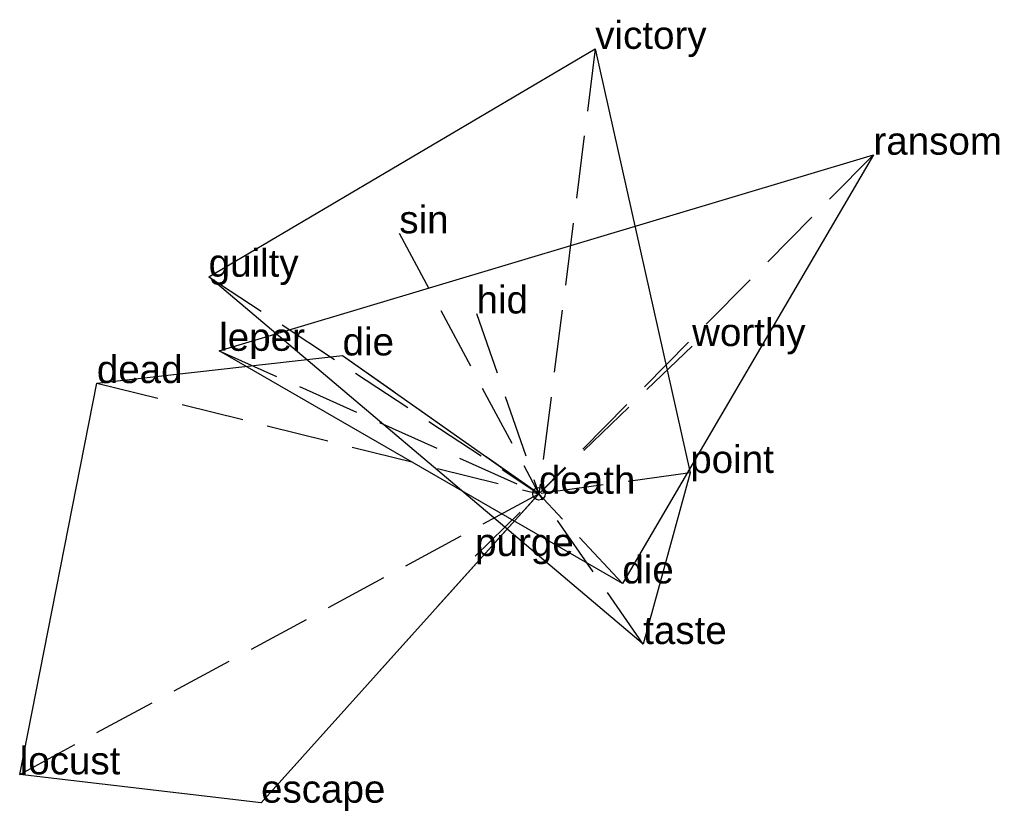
# Model space of a CAD drawing. Extents: x -2.07 to 1.86, y -1.27 to 1.89.
import ezdxf

# ---------------------------------------------------------------- set-up
doc = ezdxf.new("R2010")
doc.units = 0
doc.linetypes.add('DASHED2', pattern=[0.3, 0.25, -0.05])
for name, color, linetype in [('TEXT_nt', 1, 'CONTINUOUS'), ('TEXT_ot', 1, 'CONTINUOUS'), ('TEXT_q', 1, 'CONTINUOUS')]:
    doc.layers.add(name, color=color, linetype=linetype)
doc.styles.get("Standard").update_dxf_attribs({"font": 'arial.ttf'})

# ---------------------------------------------------------------- blocks, each defined once
blk = doc.blocks.new('ot-death')
at = {"layer": 'LINES_ot', "linetype": 'DASHED2'}
for p in [(1.3337, 1.3519), (-0.2488, 0.7188), (-1.2748, 0.5699), (0.6106, 0.5888), (0, 0), (0.3325, -0.3576)]:
    blk.add_line(p, (0, 0), dxfattribs=at)
at = {"layer": 'ORIGIN_ot'}
blk.add_circle((0, 0), 0.025, dxfattribs=at)
at = {"layer": 'TEXT_ot'}
for s, p in [('ransom', (1.3337, 1.3519)), ('hid', (-0.2488, 0.7188)), ('worthy', (0.6106, 0.5888)), ('leper', (-1.2748, 0.5699)), ('death', (0, 0)), ('die', (0.3325, -0.3576))]:
    blk.add_text(s, height=0.11, dxfattribs=at).set_placement(p)
blk = doc.blocks.new('nt-death')
at = {"layer": 'LINES_nt', "linetype": 'DASHED2'}
for p in [(0.2245, 1.7739), (-0.5567, 1.0385), (-1.3168, 0.8652), (0.6034, 0.083), (0, 0), (0.4156, -0.5992)]:
    blk.add_line(p, (0, 0), dxfattribs=at)
at = {"layer": 'ORIGIN_nt'}
blk.add_circle((0, 0), 0.025, dxfattribs=at)
at = {"layer": 'TEXT_nt'}
for s, p in [('victory', (0.2245, 1.7739)), ('sin', (-0.5567, 1.0385)), ('guilty', (-1.3168, 0.8652)), ('point', (0.6034, 0.083)), ('death', (0, 0)), ('taste', (0.4156, -0.5992))]:
    blk.add_text(s, height=0.11, dxfattribs=at).set_placement(p)
blk = doc.blocks.new('q-death')
at = {"layer": 'LINES_q', "linetype": 'DASHED2'}
for p in [(-0.783, 0.5514), (-1.7627, 0.4413), (-2.0703, -1.1188), (-1.1079, -1.2318), (-0.2544, -0.2483), (0, 0)]:
    blk.add_line(p, (0, 0), dxfattribs=at)
at = {"layer": 'ORIGIN_q'}
blk.add_circle((0, 0), 0.025, dxfattribs=at)
at = {"layer": 'TEXT_q'}
for s, p in [('die', (-0.783, 0.5514)), ('dead', (-1.7627, 0.4413)), ('death', (0, 0)), ('purge', (-0.2544, -0.2483)), ('locust', (-2.0703, -1.1188)), ('escape', (-1.1079, -1.2318))]:
    blk.add_text(s, height=0.11, dxfattribs=at).set_placement(p)

msp = doc.modelspace()

# ---------------------------------------------------------------- linework, layer by layer
at = {"layer": 'OUTLINE_nt', "linetype": 'CONTINUOUS'}
msp.add_polyline3d([(0.4156, -0.5992, 0), (-1.3168, 0.8652, 0), (0.2245, 1.7739, 0), (0.6034, 0.083, 0), (0.4156, -0.5992, 0)], close=True, dxfattribs=at)
at = {"layer": 'OUTLINE_ot', "linetype": 'CONTINUOUS'}
msp.add_polyline3d([(0.3325, -0.3576, 0), (-1.2748, 0.5699, 0), (1.3337, 1.3519, 0), (0.3325, -0.3576, 0)], close=True, dxfattribs=at)
at = {"layer": 'OUTLINE_q', "linetype": 'CONTINUOUS'}
msp.add_polyline3d([(-1.1079, -1.2318, 0), (-2.0703, -1.1188, 0), (-1.7627, 0.4413, 0), (-0.783, 0.5514, 0), (0, 0, 0), (-1.1079, -1.2318, 0)], close=True, dxfattribs=at)

# ---------------------------------------------------------------- block references
for name in ['nt-death', 'ot-death', 'q-death']:
    msp.add_blockref(name, (0, 0))

doc.saveas('drawing.dxf')
